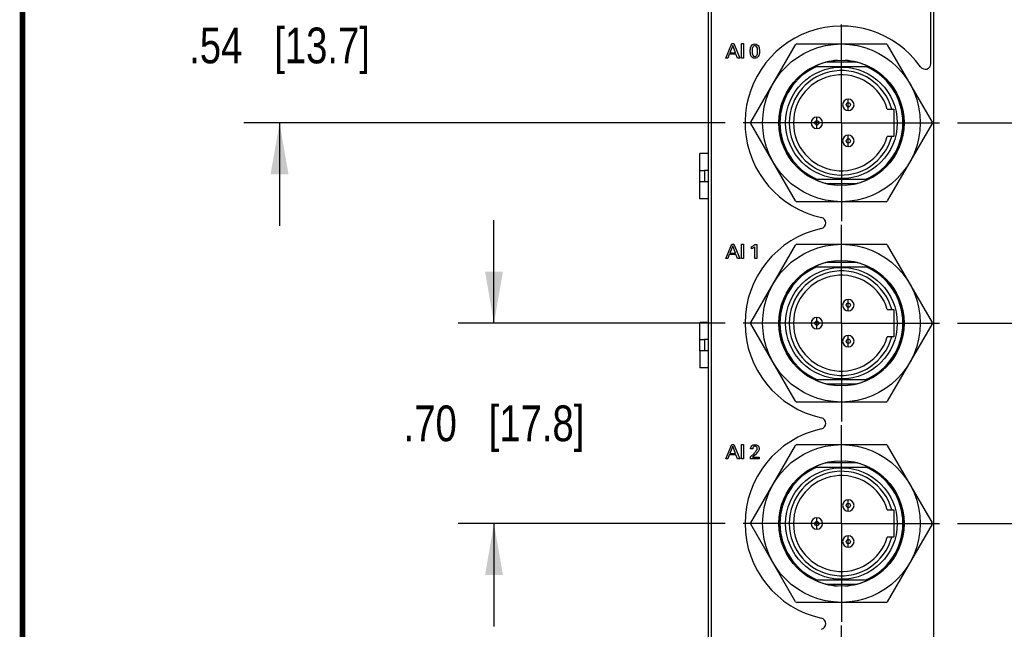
# Model space of a CAD drawing. Header units: inches. Extents: x 0.2 to 16.8, y 0.1 to 10.8.
# Tile 2 of 25: x 0.2 to 3.7, y 5.1 to 7.2. Entities that reach past the tile are written whole.
import ezdxf

# ---------------------------------------------------------------- set-up
doc = ezdxf.new("R2010")
doc.units = ezdxf.units.IN
doc.header["$LTSCALE"] = 0.935
doc.header["$MEASUREMENT"] = 0
doc.linetypes.add('CENTER', pattern=[0.6, 0.375, -0.075, 0.075, -0.075])
doc.layers.get('0').update_dxf_attribs({"linetype": 'CONTINUOUS'})
doc.layers.add('02___PRT_ALL_AXES', color=7, linetype='CONTINUOUS')
doc.layers.add('DIMENSIONS', color=7, linetype='CONTINUOUS')
doc.styles.get("Standard").update_dxf_attribs({"font": 'txt', "width": 0.8})
doc.dimstyles.new('DIMSTYLE_1', dxfattribs={"dimtxt": 0.125, "dimasz": 0.18, "dimexe": 0.125, "dimexo": 0.0625, "dimgap": 0.0625, "dimtad": 0, "dimtih": 1, "dimtoh": 1, "dimzin": 4, "dimdsep": 46, "dimtxsty": 'STANDARD', "dimblk": '_FILLED', "dimblk1": '_FILLED', "dimblk2": '_FILLED', "dimcen": 0.09, "dimadec": 0, "dimazin": 0, "dimtp": 0.001, "dimtm": 0.001, "dimtfac": 1, "dimtofl": 0, "dimtmove": 0, "dimatfit": 3, "dimldrblk": '_FILLED', "dimfxl": 1, "dimtolj": 1, "dimtzin": 4, "dimarcsym": 0})

# ---------------------------------------------------------------- blocks, each defined once
blk = doc.blocks.new('_FILLED')
at = {"color": 0, "linetype": 'BYBLOCK'}
blk.add_solid([(0, 0), (-1, 0.174), (-1, -0.174)], dxfattribs=at)
blk = doc.blocks.new('*D10')
at = {"layer": 'DIMENSIONS', "color": 2, "linetype": 'CONTINUOUS'}
for p, q in [((4.1867, 8.1567), (4.1867, 8.5167)), ((3.1547, 8.1567), (4.3117, 8.1567)), ((3.2043, 7.4257), (4.3117, 7.4257)), ((4.1867, 7.4257), (4.1867, 7.0657))]:
    blk.add_line(p, q, dxfattribs=at)
at = {"layer": 'DIMENSIONS', "color": 2, "linetype": 'CONTINUOUS', "xscale": 0.18, "yscale": 0.18, "zscale": 0.18}
for p, rotation in [((4.1867, 8.1567), 270), ((4.1867, 7.4257), 90)]:
    blk.add_blockref('_FILLED', p, dxfattribs=dict(at, rotation=rotation))
at = {"layer": 'DIMENSIONS', "color": 2, "linetype": 'CONTINUOUS', "insert": (4.1867, 7.8537), "char_height": 0.125, "width": 1.025, "attachment_point": 2, "line_spacing_factor": 0.9}
blk.add_mtext('.73{\\Ftxt.shx;\\W1.000000;\\H0.125000; }[18.6]', dxfattribs=at)
blk = doc.blocks.new('*D11')
at = {"layer": 'DIMENSIONS', "color": 2, "linetype": 'CONTINUOUS'}
for p, q in [((1.1487, 7.4257), (1.1487, 7.7857)), ((2.7571, 7.4257), (1.0237, 7.4257)), ((2.7077, 6.8851), (1.0237, 6.8851)), ((1.1487, 6.8851), (1.1487, 6.5251))]:
    blk.add_line(p, q, dxfattribs=at)
at = {"layer": 'DIMENSIONS', "color": 2, "linetype": 'CONTINUOUS', "xscale": 0.18, "yscale": 0.18, "zscale": 0.18}
for p, rotation in [((1.1487, 7.4257), 270), ((1.1487, 6.8851), 90)]:
    blk.add_blockref('_FILLED', p, dxfattribs=dict(at, rotation=rotation))
at = {"layer": 'DIMENSIONS', "color": 2, "linetype": 'CONTINUOUS', "insert": (1.1487, 7.2179), "char_height": 0.125, "width": 1.025, "attachment_point": 2, "line_spacing_factor": 0.9}
blk.add_mtext('.54{\\Ftxt.shx;\\W1.000000;\\H0.125000; }[13.7]', dxfattribs=at)
blk = doc.blocks.new('*D12')
at = {"layer": 'DIMENSIONS', "color": 2, "linetype": 'CONTINUOUS'}
for p, q in [((4.9367, 6.8851), (4.9367, 7.2451)), ((3.5197, 6.8851), (5.0617, 6.8851)), ((3.5197, 6.1851), (5.0617, 6.1851)), ((4.9367, 6.1851), (4.9367, 5.8251))]:
    blk.add_line(p, q, dxfattribs=at)
at = {"layer": 'DIMENSIONS', "color": 2, "linetype": 'CONTINUOUS', "xscale": 0.18, "yscale": 0.18, "zscale": 0.18}
for p, rotation in [((4.9367, 6.8851), 270), ((4.9367, 6.1851), 90)]:
    blk.add_blockref('_FILLED', p, dxfattribs=dict(at, rotation=rotation))
at = {"layer": 'DIMENSIONS', "color": 2, "linetype": 'CONTINUOUS', "insert": (4.9367, 6.5976), "char_height": 0.125, "width": 1.025, "attachment_point": 2, "line_spacing_factor": 0.9}
blk.add_mtext('.70{\\Ftxt.shx;\\W1.000000;\\H0.125000; }[17.8]', dxfattribs=at)
blk = doc.blocks.new('*D13')
at = {"layer": 'DIMENSIONS', "color": 2, "linetype": 'CONTINUOUS'}
for p, q in [((1.8987, 6.1851), (1.8987, 6.5451)), ((2.7077, 6.1851), (1.7737, 6.1851)), ((2.7077, 5.4851), (1.7737, 5.4851)), ((1.8987, 5.4851), (1.8987, 5.1251))]:
    blk.add_line(p, q, dxfattribs=at)
at = {"layer": 'DIMENSIONS', "color": 2, "linetype": 'CONTINUOUS', "xscale": 0.18, "yscale": 0.18, "zscale": 0.18}
for p, rotation in [((1.8987, 6.1851), 270), ((1.8987, 5.4851), 90)]:
    blk.add_blockref('_FILLED', p, dxfattribs=dict(at, rotation=rotation))
at = {"layer": 'DIMENSIONS', "color": 2, "linetype": 'CONTINUOUS', "insert": (1.8987, 5.8976), "char_height": 0.125, "width": 1.025, "attachment_point": 2, "line_spacing_factor": 0.9}
blk.add_mtext('.70{\\Ftxt.shx;\\W1.000000;\\H0.125000; }[17.8]', dxfattribs=at)
blk = doc.blocks.new('*D14')
at = {"layer": 'DIMENSIONS', "color": 2, "linetype": 'CONTINUOUS'}
for p, q in [((4.1867, 5.4851), (4.1867, 5.8451)), ((3.5197, 5.4851), (4.3117, 5.4851)), ((3.5197, 4.7851), (4.3117, 4.7851)), ((4.1867, 4.7851), (4.1867, 4.4251))]:
    blk.add_line(p, q, dxfattribs=at)
at = {"layer": 'DIMENSIONS', "color": 2, "linetype": 'CONTINUOUS', "xscale": 0.18, "yscale": 0.18, "zscale": 0.18}
for p, rotation in [((4.1867, 5.4851), 270), ((4.1867, 4.7851), 90)]:
    blk.add_blockref('_FILLED', p, dxfattribs=dict(at, rotation=rotation))
at = {"layer": 'DIMENSIONS', "color": 2, "linetype": 'CONTINUOUS', "insert": (4.1867, 5.1976), "char_height": 0.125, "width": 1.025, "attachment_point": 2, "line_spacing_factor": 0.9}
blk.add_mtext('.70{\\Ftxt.shx;\\W1.000000;\\H0.125000; }[17.8]', dxfattribs=at)

msp = doc.modelspace()

# ---------------------------------------------------------------- linework, layer by layer
at = {"color": 7, "linetype": 'CONTINUOUS'}
for p, q in [((2.6487, 3.1408), (2.6487, 8.2787)), ((3.4367, 3.1408), (3.4367, 8.2787)), ((2.6587, 8.2487), (2.6587, 4.1787)), ((3.4267, 7.0922), (3.4267, 8.2487)), ((2.7969, 6.8876), (2.9531, 7.1581)), ((2.9575, 7.1606), (3.2699, 7.1606)), ((3.2742, 7.1581), (3.4305, 6.8876)), ((3.1665, 7.0971), (3.0609, 7.0971)), ((3.1003, 7.1036), (3.1003, 7.1031)), ((3.127, 7.1031), (3.1271, 7.1036)), ((2.9928, 7.0676), (2.9931, 7.0673)), ((3.0162, 7.0806), (3.016, 7.081)), ((3.0192, 7.0821), (3.2082, 7.0821)), ((3.2114, 7.081), (3.2112, 7.0806)), ((3.2343, 7.0673), (3.2345, 7.0676)), ((2.9315, 7.0057), (2.9311, 7.0059)), ((3.2963, 7.0059), (3.2959, 7.0057)), ((2.9177, 6.9828), (2.9181, 6.9825)), ((3.1377, 6.9281), (3.1377, 6.9681)), ((3.3092, 6.9825), (3.3096, 6.9828)), ((3.2742, 6.9331), (3.2972, 6.9331)), ((3.2972, 6.9331), (3.2972, 6.8371)), ((2.8956, 6.8984), (2.8951, 6.8984)), ((3.0277, 6.8651), (3.0277, 6.9051)), ((3.3322, 6.8984), (3.3318, 6.8984)), ((2.9531, 6.612), (2.7969, 6.8826)), ((2.8951, 6.8717), (2.8956, 6.8717)), ((2.9187, 6.8851), (2.8988, 6.8851)), ((3.4305, 6.8826), (3.2742, 6.612)), ((3.3087, 6.885), (3.3286, 6.885)), ((3.3318, 6.8717), (3.3322, 6.8717)), ((3.1377, 6.8021), (3.1377, 6.8421)), ((3.2972, 6.8371), (3.2742, 6.8371)), ((2.9181, 6.7876), (2.9177, 6.7874)), ((3.3096, 6.7874), (3.3092, 6.7876)), ((2.6186, 6.62), (2.6186, 6.7775)), ((2.6487, 6.7775), (2.6186, 6.7775)), ((2.9311, 6.7642), (2.9315, 6.7645)), ((3.2959, 6.7645), (3.2963, 6.7642)), ((2.6186, 6.7184), (2.6344, 6.7184)), ((2.6344, 6.7184), (2.6344, 6.679)), ((2.6487, 6.7184), (2.6344, 6.7184)), ((2.9931, 6.7028), (2.9928, 6.7025)), ((3.016, 6.6891), (3.0162, 6.6895)), ((3.0192, 6.6881), (3.2082, 6.6881)), ((3.2112, 6.6895), (3.2114, 6.6891)), ((3.2345, 6.7025), (3.2343, 6.7028)), ((2.6487, 6.679), (2.6186, 6.679)), ((3.0609, 6.6731), (3.1665, 6.6731)), ((3.1003, 6.667), (3.1003, 6.6665)), ((3.1271, 6.6665), (3.127, 6.667)), ((2.6487, 6.62), (2.6186, 6.62)), ((3.2699, 6.6095), (2.9575, 6.6095)), ((2.7969, 6.1876), (2.9531, 6.4581)), ((2.9575, 6.4606), (3.2699, 6.4606)), ((3.2742, 6.4581), (3.4305, 6.1876)), ((3.0162, 6.3806), (3.016, 6.381)), ((3.0192, 6.3821), (3.2082, 6.3821)), ((3.1665, 6.3971), (3.0609, 6.3971)), ((3.1003, 6.4036), (3.1003, 6.4031)), ((3.127, 6.4031), (3.1271, 6.4036)), ((3.2114, 6.381), (3.2112, 6.3806)), ((2.9928, 6.3676), (2.9931, 6.3673)), ((3.2343, 6.3673), (3.2345, 6.3676)), ((2.9315, 6.3057), (2.9311, 6.3059)), ((3.2963, 6.3059), (3.2959, 6.3057)), ((2.9177, 6.2828), (2.9181, 6.2825)), ((3.1377, 6.2281), (3.1377, 6.2681)), ((3.3092, 6.2825), (3.3096, 6.2828)), ((3.2742, 6.2331), (3.2972, 6.2331)), ((3.2972, 6.2331), (3.2972, 6.1371)), ((2.8956, 6.1984), (2.8951, 6.1984)), ((3.0277, 6.1651), (3.0277, 6.2051)), ((3.3322, 6.1984), (3.3318, 6.1984)), ((2.6186, 6.0885), (2.6186, 6.1869)), ((2.6487, 6.1869), (2.6186, 6.1869)), ((2.9531, 5.912), (2.7969, 6.1826)), ((2.8951, 6.1717), (2.8956, 6.1717)), ((2.9187, 6.1851), (2.8988, 6.1851)), ((3.4305, 6.1826), (3.2742, 5.912)), ((3.3087, 6.185), (3.3286, 6.185)), ((3.3318, 6.1717), (3.3322, 6.1717)), ((3.1377, 6.1021), (3.1377, 6.1421)), ((3.2972, 6.1371), (3.2742, 6.1371)), ((2.6186, 6.1279), (2.6344, 6.1279)), ((2.6344, 6.1279), (2.6344, 6.0885)), ((2.6487, 6.1279), (2.6344, 6.1279)), ((2.6186, 6.0885), (2.6186, 6.0294)), ((2.6487, 6.0885), (2.6186, 6.0885)), ((2.9181, 6.0876), (2.9177, 6.0874)), ((2.9311, 6.0642), (2.9315, 6.0645)), ((3.2959, 6.0645), (3.2963, 6.0642)), ((3.3096, 6.0874), (3.3092, 6.0876)), ((2.6487, 6.0294), (2.6186, 6.0294)), ((2.9931, 6.0028), (2.9928, 6.0025)), ((3.2345, 6.0025), (3.2343, 6.0028)), ((3.016, 5.9891), (3.0162, 5.9895)), ((3.0192, 5.9881), (3.2082, 5.9881)), ((3.0609, 5.9731), (3.1665, 5.9731)), ((3.1003, 5.967), (3.1003, 5.9665)), ((3.1271, 5.9665), (3.127, 5.967)), ((3.2112, 5.9895), (3.2114, 5.9891)), ((3.2699, 5.9095), (2.9575, 5.9095)), ((2.7969, 5.4876), (2.9531, 5.7581)), ((2.9575, 5.7606), (3.2699, 5.7606)), ((3.2742, 5.7581), (3.4305, 5.4876)), ((3.0192, 5.6821), (3.2082, 5.6821)), ((3.1665, 5.6971), (3.0609, 5.6971)), ((3.1003, 5.7036), (3.1003, 5.7031)), ((3.127, 5.7031), (3.1271, 5.7036)), ((2.9928, 5.6676), (2.9931, 5.6673)), ((3.0162, 5.6806), (3.016, 5.681)), ((3.2114, 5.681), (3.2112, 5.6806)), ((3.2343, 5.6673), (3.2345, 5.6676)), ((2.9177, 5.5828), (2.9181, 5.5825)), ((2.9315, 5.6057), (2.9311, 5.6059)), ((3.2963, 5.6059), (3.2959, 5.6057)), ((3.3092, 5.5825), (3.3096, 5.5828)), ((3.1377, 5.5281), (3.1377, 5.5681)), ((3.2742, 5.5331), (3.2972, 5.5331)), ((3.2972, 5.5331), (3.2972, 5.4371)), ((2.9531, 5.212), (2.7969, 5.4826)), ((2.8956, 5.4984), (2.8951, 5.4984)), ((2.9187, 5.4851), (2.8988, 5.4851)), ((3.0277, 5.4651), (3.0277, 5.5051)), ((3.4305, 5.4826), (3.2742, 5.212)), ((3.3087, 5.485), (3.3286, 5.485)), ((3.3322, 5.4984), (3.3318, 5.4984)), ((2.8951, 5.4717), (2.8956, 5.4717)), ((3.1377, 5.4021), (3.1377, 5.4421)), ((3.3318, 5.4717), (3.3322, 5.4717)), ((3.2972, 5.4371), (3.2742, 5.4371)), ((2.9181, 5.3876), (2.9177, 5.3874)), ((3.3096, 5.3874), (3.3092, 5.3876)), ((2.9311, 5.3642), (2.9315, 5.3645)), ((3.2959, 5.3645), (3.2963, 5.3642)), ((2.9931, 5.3028), (2.9928, 5.3025)), ((3.2345, 5.3025), (3.2343, 5.3028)), ((3.016, 5.2891), (3.0162, 5.2895)), ((3.0192, 5.2881), (3.2082, 5.2881)), ((3.0609, 5.2731), (3.1665, 5.2731)), ((3.2112, 5.2895), (3.2114, 5.2891)), ((3.1003, 5.267), (3.1003, 5.2665)), ((3.1271, 5.2665), (3.127, 5.267)), ((3.2699, 5.2095), (2.9575, 5.2095))]:
    msp.add_line(p, q, dxfattribs=at)
at = {"color": 40, "linetype": 'CONTINUOUS'}
for p, q in [((2.7091, 7.1115), (2.7302, 7.1617)), ((2.7336, 7.1548), (2.7239, 7.1302)), ((2.7239, 7.1302), (2.7429, 7.1302)), ((2.7302, 7.1617), (2.7376, 7.1617)), ((2.7429, 7.1302), (2.7336, 7.1548)), ((2.7376, 7.1617), (2.7579, 7.1115)), ((2.7647, 7.1115), (2.7647, 7.1617)), ((2.7647, 7.1617), (2.7716, 7.1617)), ((2.7716, 7.1617), (2.7716, 7.1115)), ((2.7162, 7.1115), (2.7091, 7.1115)), ((2.7217, 7.1246), (2.7162, 7.1115)), ((2.7449, 7.1246), (2.7217, 7.1246)), ((2.7504, 7.1115), (2.7449, 7.1246)), ((2.7579, 7.1115), (2.7504, 7.1115)), ((2.7716, 7.1115), (2.7647, 7.1115)), ((2.7091, 6.4115), (2.7302, 6.4617)), ((2.7336, 6.4548), (2.7239, 6.4302)), ((2.7302, 6.4617), (2.7376, 6.4617)), ((2.7429, 6.4302), (2.7336, 6.4548)), ((2.7376, 6.4617), (2.7579, 6.4115)), ((2.7647, 6.4115), (2.7647, 6.4617)), ((2.7647, 6.4617), (2.7716, 6.4617)), ((2.7716, 6.4617), (2.7716, 6.4115)), ((2.7994, 6.4451), (2.7994, 6.452)), ((2.8106, 6.4115), (2.8106, 6.452)), ((2.8111, 6.4596), (2.8173, 6.4596)), ((2.8173, 6.4596), (2.8173, 6.4115)), ((2.7162, 6.4115), (2.7091, 6.4115)), ((2.7217, 6.4246), (2.7162, 6.4115)), ((2.7449, 6.4246), (2.7217, 6.4246)), ((2.7239, 6.4302), (2.7429, 6.4302)), ((2.7504, 6.4115), (2.7449, 6.4246)), ((2.7579, 6.4115), (2.7504, 6.4115)), ((2.7716, 6.4115), (2.7647, 6.4115)), ((2.8173, 6.4115), (2.8106, 6.4115)), ((2.7091, 5.7115), (2.7302, 5.7617)), ((2.7336, 5.7548), (2.7239, 5.7302)), ((2.7302, 5.7617), (2.7376, 5.7617)), ((2.7429, 5.7302), (2.7336, 5.7548)), ((2.7376, 5.7617), (2.7579, 5.7115)), ((2.7647, 5.7115), (2.7647, 5.7617)), ((2.7647, 5.7617), (2.7716, 5.7617)), ((2.7716, 5.7617), (2.7716, 5.7115)), ((2.7217, 5.7246), (2.7162, 5.7115)), ((2.7449, 5.7246), (2.7217, 5.7246)), ((2.7239, 5.7302), (2.7429, 5.7302)), ((2.7504, 5.7115), (2.7449, 5.7246)), ((2.7955, 5.7178), (2.808, 5.7302)), ((2.7955, 5.7115), (2.7955, 5.7178)), ((2.8035, 5.7465), (2.7962, 5.7465)), ((2.8116, 5.725), (2.8032, 5.717)), ((2.8032, 5.717), (2.826, 5.717)), ((2.8205, 5.7344), (2.8116, 5.725)), ((2.826, 5.717), (2.826, 5.7115)), ((2.7162, 5.7115), (2.7091, 5.7115)), ((2.7579, 5.7115), (2.7504, 5.7115)), ((2.7716, 5.7115), (2.7647, 5.7115)), ((2.826, 5.7115), (2.7955, 5.7115))]:
    msp.add_line(p, q, dxfattribs=at)
at = {"color": 7, "linetype": 'CONTINUOUS', "const_width": 0.02}
msp.add_lwpolyline([(0.25, 10.7586), (0.25, 0.2586)], dxfattribs=at)
at = {"color": 7, "linetype": 'CONTINUOUS'}
for centre, radius in [((3.1137, 6.8851), 0.2756), ((3.1137, 6.8851), 0.195), ((3.1377, 6.9481), 0.00738), ((3.0277, 6.8851), 0.00738), ((3.1377, 6.8221), 0.00738), ((3.1137, 6.1851), 0.2756), ((3.1137, 6.1851), 0.195), ((3.1377, 6.2481), 0.00738), ((3.0277, 6.1851), 0.00738), ((3.1377, 6.1221), 0.00738), ((3.1137, 5.4851), 0.2756), ((3.1137, 5.4851), 0.195), ((3.1377, 5.5481), 0.00738), ((3.0277, 5.4851), 0.00738), ((3.1377, 5.4221), 0.00738)]:
    msp.add_circle(centre, radius, dxfattribs=at)
for centre, radius, start, end in [((3.1147, 6.8851), 0.338, 35.3556, 257.8646), ((2.9575, 7.1556), 0.005, 90, 150), ((3.2699, 7.1556), 0.005, 30, 90), ((3.1137, 6.8851), 0.2185, 93.5, 115.6299), ((3.1137, 6.8851), 0.2185, 64.3964, 86.5), ((3.1137, 6.8851), 0.2185, 115.6306, 244.3694), ((3.1137, 6.8851), 0.2149, 113.5569, 246.4431), ((3.1137, 6.8851), 0.1825, 15.249, 344.751), ((3.1137, 6.8851), 0.2149, 293.5569, 66.4431), ((3.1137, 6.8851), 0.2185, 295.6306, 64.3694), ((3.4067, 7.0922), 0.02, 215.3556, 360), ((3.1137, 6.8851), 0.1675, 16.6586, 343.3414), ((3.1377, 6.9481), 0.02, 90.0039, 269.9961), ((3.1377, 6.9481), 0.02, 270.0039, 89.9961), ((2.8012, 6.8851), 0.005, 150, 210), ((3.0277, 6.8851), 0.02, 90.0039, 269.9961), ((3.0277, 6.8851), 0.02, 270.0039, 89.9961), ((3.4261, 6.8851), 0.005, 330, 30), ((3.1377, 6.8221), 0.02, 90.0039, 269.9961), ((3.1377, 6.8221), 0.02, 270.0039, 89.9961), ((3.1137, 6.8851), 0.2185, 244.3701, 266.5), ((3.1137, 6.8851), 0.2185, 273.5, 295.6298), ((2.9575, 6.6145), 0.005, 210, 270), ((3.2699, 6.6145), 0.005, 270, 330), ((3.0394, 6.5351), 0.02, 282.1354, 77.8646), ((3.1147, 6.1851), 0.338, 102.1354, 257.8646), ((2.9575, 6.4556), 0.005, 90, 150), ((3.2699, 6.4556), 0.005, 30, 90), ((3.1137, 6.1851), 0.2185, 115.6306, 244.3694), ((3.1137, 6.1851), 0.2149, 113.5569, 246.4431), ((3.1137, 6.1851), 0.2185, 93.5, 115.6299), ((3.1137, 6.1851), 0.2185, 64.3964, 86.5), ((3.1137, 6.1851), 0.2149, 293.5569, 66.4431), ((3.1137, 6.1851), 0.2185, 295.6306, 64.3694), ((3.1137, 6.1851), 0.1825, 15.249, 344.751), ((3.1137, 6.1851), 0.1675, 16.6586, 343.3414), ((3.1377, 6.2481), 0.02, 90.0039, 269.9961), ((3.1377, 6.2481), 0.02, 270.0039, 89.9961), ((3.0277, 6.1851), 0.02, 90.0039, 269.9961), ((3.0277, 6.1851), 0.02, 270.0039, 89.9961), ((2.8012, 6.1851), 0.005, 150, 210), ((3.4261, 6.1851), 0.005, 330, 30), ((3.1377, 6.1221), 0.02, 90.0039, 269.9961), ((3.1377, 6.1221), 0.02, 270.0039, 89.9961), ((3.1137, 6.1851), 0.2185, 244.3701, 266.5), ((3.1137, 6.1851), 0.2185, 273.5, 295.6298), ((2.9575, 5.9145), 0.005, 210, 270), ((3.2699, 5.9145), 0.005, 270, 330), ((3.0394, 5.8351), 0.02, 282.1354, 77.8646), ((3.1147, 5.4851), 0.338, 102.1354, 257.8646), ((2.9575, 5.7556), 0.005, 90, 150), ((3.2699, 5.7556), 0.005, 30, 90), ((3.1137, 5.4851), 0.2185, 115.6306, 244.3694), ((3.1137, 5.4851), 0.2149, 113.5569, 246.4431), ((3.1137, 5.4851), 0.2185, 93.5, 115.6299), ((3.1137, 5.4851), 0.2185, 64.3964, 86.5), ((3.1137, 5.4851), 0.2149, 293.5569, 66.4431), ((3.1137, 5.4851), 0.2185, 295.6306, 64.3694), ((3.1137, 5.4851), 0.1825, 15.249, 344.751), ((3.1137, 5.4851), 0.1675, 16.6586, 343.3414), ((3.1377, 5.5481), 0.02, 90.0039, 269.9961), ((3.1377, 5.5481), 0.02, 270.0039, 89.9961), ((2.8012, 5.4851), 0.005, 150, 210), ((3.0277, 5.4851), 0.02, 90.0039, 269.9961), ((3.0277, 5.4851), 0.02, 270.0039, 89.9961), ((3.4261, 5.4851), 0.005, 330, 30), ((3.1377, 5.4221), 0.02, 90.0039, 269.9961), ((3.1377, 5.4221), 0.02, 270.0039, 89.9961), ((3.1137, 5.4851), 0.2185, 244.3701, 266.5), ((3.1137, 5.4851), 0.2185, 273.5, 295.6298), ((2.9575, 5.2145), 0.005, 210, 270), ((3.2699, 5.2145), 0.005, 270, 330), ((3.0394, 5.1351), 0.02, 282.1354, 77.8646)]:
    msp.add_arc(centre, radius, start, end, dxfattribs=at)
at = {"color": 40, "linetype": 'CONTINUOUS'}
for points, knots in [([(2.7948, 7.135), (2.7948, 7.1402), (2.7955, 7.1484), (2.8014, 7.1586), (2.8078, 7.1606), (2.811, 7.1606)], [0, 0, 0, 0, 0.464328, 0.71942, 1, 1, 1, 1]), ([(2.798, 7.1185), (2.7975, 7.1194), (2.7953, 7.1246), (2.7948, 7.1304), (2.7948, 7.135)], [0, 0, 0, 0, 0.175136, 1, 1, 1, 1]), ([(2.811, 7.155), (2.8076, 7.155), (2.8009, 7.1476), (2.8015, 7.1397), (2.8015, 7.1353)], [0, 0, 0, 0, 0.439115, 1, 1, 1, 1]), ([(2.8015, 7.1353), (2.8015, 7.1308), (2.8009, 7.1228), (2.8078, 7.1163), (2.8109, 7.1163)], [0, 0, 0, 0, 0.596637, 1, 1, 1, 1]), ([(2.8109, 7.1163), (2.8142, 7.1163), (2.8208, 7.1235), (2.8203, 7.1312), (2.8203, 7.1355)], [0, 0, 0, 0, 0.43661, 1, 1, 1, 1]), ([(2.811, 7.1606), (2.8139, 7.1606), (2.8199, 7.1591), (2.8264, 7.1496), (2.8271, 7.1414), (2.8271, 7.1361)], [0, 0, 0, 0, 0.273483, 0.516284, 1, 1, 1, 1]), ([(2.8203, 7.1355), (2.8203, 7.1402), (2.8212, 7.1484), (2.8141, 7.155), (2.811, 7.155)], [0, 0, 0, 0, 0.607764, 1, 1, 1, 1]), ([(2.8271, 7.1361), (2.8271, 7.1336), (2.8268, 7.1259), (2.8242, 7.1178), (2.8204, 7.1142)], [0, 0, 0, 0, 0.330115, 1, 1, 1, 1]), ([(2.8108, 7.1105), (2.8093, 7.1105), (2.8041, 7.1112), (2.7996, 7.1152), (2.798, 7.1185)], [0, 0, 0, 0, 0.285003, 1, 1, 1, 1]), ([(2.8204, 7.1142), (2.8196, 7.1135), (2.8168, 7.1114), (2.8132, 7.1105), (2.8108, 7.1105)], [0, 0, 0, 0, 0.3125, 1, 1, 1, 1]), ([(2.7994, 6.452), (2.8027, 6.4537), (2.8067, 6.4561), (2.8103, 6.459), (2.8111, 6.4596)], [0, 0, 0, 0, 0.787664, 1, 1, 1, 1]), ([(2.7962, 5.7465), (2.7962, 5.7472), (2.7963, 5.751), (2.7982, 5.755), (2.8006, 5.757)], [0, 0, 0, 0, 0.184592, 1, 1, 1, 1]), ([(2.8113, 5.7549), (2.8087, 5.7549), (2.8039, 5.7527), (2.8035, 5.7481), (2.8035, 5.7465)], [0, 0, 0, 0, 0.606078, 1, 1, 1, 1]), ([(2.811, 5.7605), (2.8146, 5.7605), (2.8228, 5.7587), (2.8259, 5.7504), (2.8259, 5.7465)], [0, 0, 0, 0, 0.474283, 1, 1, 1, 1]), ([(2.819, 5.747), (2.819, 5.7487), (2.8183, 5.753), (2.8137, 5.7549), (2.8113, 5.7549)], [0, 0, 0, 0, 0.411409, 1, 1, 1, 1]), ([(2.8155, 5.7385), (2.8161, 5.7393), (2.8179, 5.7418), (2.819, 5.7449), (2.819, 5.747)], [0, 0, 0, 0, 0.332793, 1, 1, 1, 1]), ([(2.8259, 5.7465), (2.8259, 5.7457), (2.8258, 5.7412), (2.8228, 5.7374), (2.8205, 5.7344)], [0, 0, 0, 0, 0.167699, 1, 1, 1, 1])]:
    msp.add_open_spline(points, degree=3, knots=knots, dxfattribs=at)
for points in [[(2.8106, 6.452), (2.8072, 6.4492), (2.8034, 6.4469), (2.7994, 6.4451)], [(2.8006, 5.757), (2.8034, 5.7594), (2.8074, 5.7605), (2.811, 5.7605)], [(2.808, 5.7302), (2.8107, 5.7328), (2.8133, 5.7355), (2.8155, 5.7385)]]:
    msp.add_open_spline(points, degree=3, dxfattribs=at)
at = {"layer": '02___PRT_ALL_AXES', "color": 7, "linetype": 'CENTER'}
for p, q in [((3.1137, 6.8851), (3.1137, 7.2286)), ((3.1137, 6.8851), (2.7702, 6.8851)), ((3.1137, 6.8851), (3.1137, 6.5415)), ((3.1137, 6.8851), (3.4572, 6.8851)), ((3.1137, 6.1851), (3.1137, 6.5286)), ((3.1137, 6.1851), (2.7702, 6.1851)), ((3.1137, 6.1851), (3.1137, 5.8415)), ((3.1137, 6.1851), (3.4572, 6.1851)), ((3.1137, 5.4851), (3.1137, 5.8286)), ((3.1137, 5.4851), (2.7702, 5.4851)), ((3.1137, 5.4851), (3.4572, 5.4851)), ((3.1137, 5.4851), (3.1137, 5.1415)), ((3.1137, 4.7851), (3.1137, 5.1286))]:
    msp.add_line(p, q, dxfattribs=at)
at = {"layer": '02___PRT_ALL_AXES', "color": 7, "linetype": 'CONTINUOUS'}
for centre in [(3.1137, 6.8851), (3.1137, 6.1851), (3.1137, 5.4851)]:
    msp.add_circle(centre, 0.219, dxfattribs=at)

# ---------------------------------------------------------------- dimensions: what is measured, and where the dimension line sits
at = {"layer": 'DIMENSIONS', "color": 2, "linetype": 'CONTINUOUS'}
for base, p1, p2, picture, middle in [((4.1867, 7.4257), (3.0922, 8.1567), (3.1418, 7.4257), '*D10', (4.1867, 7.7912)), ((1.1487, 6.8851), (2.8196, 7.4257), (2.7702, 6.8851), '*D11', (1.1487, 7.1554)), ((4.9367, 6.1851), (3.4572, 6.8851), (3.4572, 6.1851), '*D12', (4.9367, 6.5351)), ((1.8987, 5.4851), (2.7702, 6.1851), (2.7702, 5.4851), '*D13', (1.8987, 5.8351)), ((4.1867, 4.7851), (3.4572, 5.4851), (3.4572, 4.7851), '*D14', (4.1867, 5.1351))]:
    dim = msp.add_linear_dim(base=base, p1=p1, p2=p2, angle=270, dimstyle='DIMSTYLE_1', dxfattribs=at)
    dim.commit()
    dim.dimension.update_dxf_attribs({"geometry": picture, "text_midpoint": middle, "dimtype": 160})

doc.saveas('drawing.dxf')
